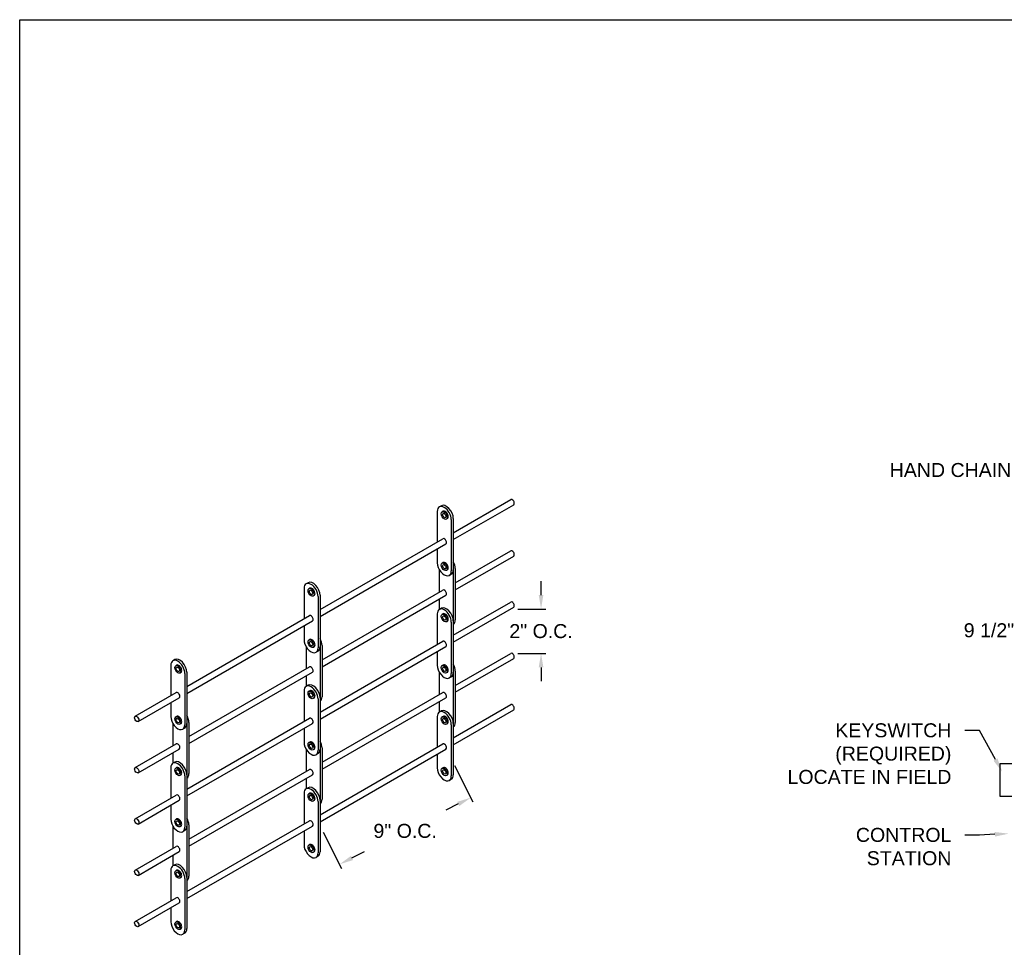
# Model space of a CAD drawing. Header units: inches. Extents: x 169.6 to 213.8, y 195 to 208.3.
# Tile 3 of 42: x 169.6 to 176.2, y 201.6 to 207.8. Entities that reach past the tile are written whole.
import ezdxf
from ezdxf import colors
from ezdxf.entities.mleader import LeaderData, LeaderLine
from ezdxf.math import Vec2, Vec3

# ---------------------------------------------------------------- set-up
doc = ezdxf.new("R2010")
doc.units = ezdxf.units.IN
doc.header["$LTSCALE"] = 0.25
doc.header["$MEASUREMENT"] = 0
for name, color, linetype in [('ANNOTATIONS', 1, 'Continuous'), ('DETAILS', 4, 'Continuous'), ('MOTOR F.O.H. VERT - 18 HP', 7, 'Continuous')]:
    doc.layers.add(name, color=color, linetype=linetype)
doc.styles.add('ARIAL', font='arial.ttf', dxfattribs={"height": 0.09375})
doc.dimstyles.new('STANDARD$0', dxfattribs={"dimtxt": 0.09375, "dimasz": 0.09375, "dimexe": 0.03125, "dimexo": 0.046875, "dimgap": 0.09, "dimtad": 0, "dimtih": 1, "dimtoh": 1, "dimdec": 4, "dimzin": 0, "dimdsep": 46, "dimtxsty": 'ARIAL', "dimcen": 0.09, "dimadec": 0, "dimazin": 0, "dimtfac": 1, "dimtdec": 4, "dimtofl": 0, "dimtmove": 0, "dimatfit": 1, "dimfxl": 1, "dimtolj": 1, "dimtzin": 0, "dimarcsym": 0})

# ---------------------------------------------------------------- blocks, each defined once
blk = doc.blocks.new('*D14')
at = {"layer": 'ANNOTATIONS', "color": 0, "lineweight": -2, "transparency": 16777216}
for p, q in [((176.5573, 204.5721), (176.5573, 203.6571)), ((177.0404, 203.7352), (177.0404, 203.7196)), ((176.4635, 203.6884), (176.3698, 203.6884)), ((177.1342, 203.6884), (177.2279, 203.6884))]:
    blk.add_line(p, q, dxfattribs=at)
at = {"layer": 'ANNOTATIONS', "color": 0, "transparency": 16777216}
for points in [[(176.4635, 203.704), (176.4635, 203.6727), (176.5573, 203.6884)], [(177.1342, 203.704), (177.1342, 203.6727), (177.0404, 203.6884)]]:
    blk.add_solid(points, dxfattribs=at)
at = {"layer": 'defpoints', "color": 0, "transparency": 16777216}
for p in [(176.5573, 204.619), (176.5573, 203.6884), (177.0404, 203.6884)]:
    blk.add_point(p, dxfattribs=at)
at = {"layer": 'ANNOTATIONS', "color": 0, "transparency": 16777216, "insert": (176.1167, 203.6884), "char_height": 0.09375, "attachment_point": 5, "style": 'ARIAL'}
blk.add_mtext('\\A1;9 1/2"', dxfattribs=at)
blk = doc.blocks.new('*D32')
at = {"layer": 'ANNOTATIONS', "color": 0, "lineweight": -2, "transparency": 16777216}
for p, q in [((172.5343, 202.7817), (172.6575, 202.5392)), ((172.5598, 202.5246), (172.4761, 202.482)), ((171.6547, 202.3346), (171.7779, 202.0921)), ((171.8473, 202.1624), (171.9311, 202.205))]:
    blk.add_line(p, q, dxfattribs=at)
at = {"layer": 'ANNOTATIONS', "color": 0, "transparency": 16777216}
for points in [[(172.5527, 202.5385), (172.5669, 202.5106), (172.6434, 202.567)], [(171.8403, 202.1764), (171.8544, 202.1485), (171.7638, 202.1199)]]:
    blk.add_solid(points, dxfattribs=at)
at = {"layer": 'defpoints', "color": 0, "transparency": 16777216}
for p in [(172.513, 202.8235), (172.6434, 202.567), (171.6334, 202.3764)]:
    blk.add_point(p, dxfattribs=at)
at = {"layer": 'ANNOTATIONS', "color": 0, "transparency": 16777216, "insert": (172.2036, 202.3435), "char_height": 0.09375, "attachment_point": 5, "style": 'ARIAL'}
blk.add_mtext('\\A1;9" O.C.', dxfattribs=at)
blk = doc.blocks.new('*D33')
at = {"layer": 'ANNOTATIONS', "color": 0, "lineweight": -2, "transparency": 16777216}
for p, q in [((173.1145, 203.9252), (173.1145, 204.0189)), ((172.9582, 203.8314), (173.1457, 203.8314)), ((172.9582, 203.5342), (173.1457, 203.5342)), ((173.1145, 203.4404), (173.1145, 203.3467))]:
    blk.add_line(p, q, dxfattribs=at)
at = {"layer": 'ANNOTATIONS', "color": 0, "transparency": 16777216}
for points in [[(173.0989, 203.9252), (173.1301, 203.9252), (173.1145, 203.8314)], [(173.0989, 203.4404), (173.1301, 203.4404), (173.1145, 203.5342)]]:
    blk.add_solid(points, dxfattribs=at)
at = {"layer": 'defpoints', "color": 0, "transparency": 16777216}
for p in [(172.9113, 203.8314), (173.1145, 203.8314), (172.9113, 203.5342)]:
    blk.add_point(p, dxfattribs=at)
at = {"layer": 'ANNOTATIONS', "color": 0, "transparency": 16777216, "insert": (173.1145, 203.6828), "char_height": 0.09375, "attachment_point": 5, "style": 'ARIAL'}
blk.add_mtext('\\A1;2" O.C.', dxfattribs=at)

msp = doc.modelspace()

# ---------------------------------------------------------------- linework, layer by layer
at = {"layer": 'defpoints'}
msp.add_lwpolyline([(189.08986, 195.04721), (169.61998, 195.04721), (169.61998, 207.78232), (189.08986, 207.78232)], close=True, dxfattribs=at)
at = {"layer": 'DETAILS'}
for p, q in [((172.44629, 204.52355), (172.43281, 204.51577)), ((172.52652, 204.34325), (172.91134, 204.56543)), ((172.52652, 204.29643), (172.93162, 204.53032)), ((172.41904, 204.48534), (172.41904, 204.2812)), ((172.45815, 204.48646), (172.45183, 204.48282)), ((172.48657, 204.43725), (172.48025, 204.43361)), ((172.51304, 204.43108), (172.51304, 204.08733)), ((172.52652, 204.43886), (172.52652, 204.09511)), ((171.63343, 203.82762), (172.4559, 204.30248)), ((171.63343, 203.78081), (172.47618, 204.26737)), ((172.41904, 204.23438), (172.41904, 204.14159)), ((172.53994, 204.00725), (172.91134, 204.22168)), ((172.45815, 204.14271), (172.45183, 204.13907)), ((172.53994, 203.96044), (172.93162, 204.18657)), ((172.43252, 204.09577), (172.43252, 203.94523)), ((172.48657, 204.0935), (172.48025, 204.08986)), ((172.51275, 204.06468), (172.49927, 204.0569)), ((172.52646, 204.09259), (172.52646, 203.75424)), ((172.53994, 204.10286), (172.53994, 203.75911)), ((171.5532, 204.00793), (171.53972, 204.00014)), ((171.52595, 203.96972), (171.52595, 203.76557)), ((171.56507, 203.97084), (171.55875, 203.96719)), ((171.64686, 203.49163), (172.4559, 203.95873)), ((171.59348, 203.92163), (171.58716, 203.91798)), ((171.61995, 203.91545), (171.61995, 203.5717)), ((171.63343, 203.92323), (171.63343, 203.57948)), ((171.64686, 203.44481), (172.47618, 203.92362)), ((172.43252, 203.89842), (172.43252, 203.8284)), ((172.52652, 203.65605), (172.91134, 203.87823)), ((172.41904, 203.79814), (172.41904, 203.594)), ((172.44629, 203.83635), (172.43281, 203.82857)), ((172.45815, 203.79926), (172.45183, 203.79561)), ((172.52652, 203.60923), (172.93162, 203.84312)), ((170.74034, 203.312), (171.56282, 203.78686)), ((170.74034, 203.26518), (171.58309, 203.75174)), ((172.48657, 203.75005), (172.48025, 203.74641)), ((172.51304, 203.74388), (172.51304, 203.40013)), ((172.52652, 203.75166), (172.52652, 203.40791)), ((171.52595, 203.71876), (171.52595, 203.62597)), ((171.56507, 203.62709), (171.55875, 203.62344)), ((171.63343, 203.14042), (172.4559, 203.61528)), ((171.53943, 203.58015), (171.53943, 203.42961)), ((171.59348, 203.57788), (171.58716, 203.57423)), ((171.61966, 203.54906), (171.60618, 203.54128)), ((171.63338, 203.57696), (171.63338, 203.23861)), ((171.63343, 203.09361), (172.47618, 203.58017)), ((171.64686, 203.58724), (171.64686, 203.24349)), ((172.41904, 203.54718), (172.41904, 203.45439)), ((172.53994, 203.31975), (172.91134, 203.53418)), ((170.66011, 203.4923), (170.64663, 203.48452)), ((172.53994, 203.27294), (172.93162, 203.49907)), ((170.63287, 203.45409), (170.63287, 203.24995)), ((170.67198, 203.45521), (170.66566, 203.45157)), ((170.70039, 203.406), (170.69407, 203.40236)), ((170.74034, 203.40761), (170.74034, 203.06386)), ((170.75377, 202.976), (171.56282, 203.44311)), ((170.75377, 202.92919), (171.58309, 203.40799)), ((172.43252, 203.40827), (172.43252, 203.25773)), ((172.45815, 203.45551), (172.45183, 203.45186)), ((172.48657, 203.4063), (172.48025, 203.40266)), ((172.52646, 203.40509), (172.52646, 203.06674)), ((172.53994, 203.41536), (172.53994, 203.07161)), ((170.72686, 203.39983), (170.72686, 203.05608)), ((171.53943, 203.38279), (171.53943, 203.31278)), ((172.51275, 203.37748), (172.49927, 203.3697)), ((170.39446, 203.1123), (170.66973, 203.27123)), ((171.52595, 203.28252), (171.52595, 203.07837)), ((171.5532, 203.32073), (171.53972, 203.31294)), ((171.56507, 203.28364), (171.55875, 203.27999)), ((171.64686, 202.80413), (172.4559, 203.27123)), ((170.41473, 203.07719), (170.69, 203.23612)), ((170.63287, 203.20313), (170.63287, 203.11034)), ((171.59348, 203.23443), (171.58716, 203.23078)), ((171.61995, 203.22825), (171.61995, 202.8845)), ((171.63343, 203.23603), (171.63343, 202.89228)), ((171.64686, 202.75731), (172.47618, 203.23612)), ((172.43252, 203.21092), (172.43252, 203.1409)), ((172.44629, 203.14855), (172.43281, 203.14077)), ((172.52652, 202.96825), (172.91134, 203.19043)), ((172.52652, 202.92143), (172.93162, 203.15532)), ((170.67198, 203.11146), (170.66566, 203.10782)), ((170.74034, 202.6248), (171.56282, 203.09966)), ((170.75377, 203.07161), (170.75377, 202.72786)), ((172.41904, 203.11034), (172.41904, 202.9062)), ((172.45815, 203.11146), (172.45183, 203.10782)), ((170.64634, 203.06452), (170.64634, 202.91398)), ((170.70039, 203.06225), (170.69407, 203.05861)), ((170.72657, 203.03343), (170.71309, 203.02565)), ((170.74029, 203.06134), (170.74029, 202.72299)), ((170.74034, 202.57798), (171.58309, 203.06454)), ((171.52595, 203.03156), (171.52595, 202.93877)), ((172.48657, 203.06225), (172.48025, 203.05861)), ((172.51304, 203.05608), (172.51304, 202.71233)), ((172.52652, 203.06386), (172.52652, 202.72011)), ((171.56507, 202.93989), (171.55875, 202.93624)), ((170.39446, 202.76855), (170.66973, 202.92748)), ((170.41473, 202.73344), (170.69, 202.89237)), ((171.53943, 202.89265), (171.53943, 202.74211)), ((171.59348, 202.89068), (171.58716, 202.88703)), ((171.63338, 202.88946), (171.63338, 202.55111)), ((171.63343, 202.45262), (172.4559, 202.92748)), ((171.63343, 202.40581), (172.47618, 202.89237)), ((171.64686, 202.89974), (171.64686, 202.55599)), ((170.64634, 202.86717), (170.64634, 202.79715)), ((171.61966, 202.86186), (171.60618, 202.85408)), ((172.41904, 202.85938), (172.41904, 202.76659)), ((170.63287, 202.76689), (170.63287, 202.56275)), ((170.66011, 202.8051), (170.64663, 202.79732)), ((170.67198, 202.76801), (170.66566, 202.76436)), ((170.75377, 202.2885), (171.56282, 202.75561)), ((172.45815, 202.76771), (172.45183, 202.76407)), ((170.70039, 202.7188), (170.69407, 202.71516)), ((170.72686, 202.71263), (170.72686, 202.36888)), ((170.74034, 202.72041), (170.74034, 202.37666)), ((170.75377, 202.24169), (171.58309, 202.72049)), ((171.53943, 202.69529), (171.53943, 202.62528)), ((172.48657, 202.7185), (172.48025, 202.71486)), ((172.51275, 202.68968), (172.49927, 202.6819)), ((171.5532, 202.63293), (171.53972, 202.62514)), ((170.39446, 202.4251), (170.66973, 202.58403)), ((170.41473, 202.38999), (170.69, 202.54892)), ((171.52595, 202.59472), (171.52595, 202.39057)), ((171.56507, 202.59584), (171.55875, 202.59219)), ((171.59348, 202.54663), (171.58716, 202.54298)), ((171.63343, 202.54823), (171.63343, 202.20448)), ((170.63287, 202.51593), (170.63287, 202.42314)), ((171.61995, 202.54045), (171.61995, 202.1967)), ((170.67198, 202.42426), (170.66566, 202.42061)), ((170.74034, 201.937), (171.56282, 202.41186)), ((170.64634, 202.37702), (170.64634, 202.22648)), ((170.70039, 202.37505), (170.69407, 202.37141)), ((170.72657, 202.34623), (170.71309, 202.33845)), ((170.74029, 202.37384), (170.74029, 202.03549)), ((170.74034, 201.89018), (171.58309, 202.37674)), ((170.75377, 202.38411), (170.75377, 202.04036)), ((171.52595, 202.34376), (171.52595, 202.25097)), ((170.39446, 202.08105), (170.66973, 202.23998)), ((171.56507, 202.25209), (171.55875, 202.24844)), ((170.41473, 202.04594), (170.69, 202.20487)), ((170.64634, 202.17967), (170.64634, 202.10965)), ((171.59348, 202.20288), (171.58716, 202.19923)), ((171.61966, 202.17406), (171.60618, 202.16628)), ((170.66011, 202.1173), (170.64663, 202.10952)), ((170.63287, 202.07909), (170.63287, 201.87495)), ((170.67198, 202.08021), (170.66566, 202.07657)), ((170.70039, 202.031), (170.69407, 202.02736)), ((170.72686, 202.02483), (170.72686, 201.68108)), ((170.74034, 202.03261), (170.74034, 201.68886)), ((170.39446, 201.7373), (170.66973, 201.89623)), ((170.41473, 201.70219), (170.69, 201.86112)), ((170.63287, 201.82813), (170.63287, 201.73534)), ((170.67198, 201.73646), (170.66566, 201.73282)), ((170.70039, 201.68725), (170.69407, 201.68361)), ((170.72657, 201.65843), (170.71309, 201.65065))]:
    msp.add_line(p, q, dxfattribs=at)
for centre, major_axis, start_param, end_param in [((172.46604, 204.45821), (0.03323, -0.05756), 0.7853982, 3.9269908), ((172.47952, 204.46599), (0.03323, -0.05756), 0.7853982, 3.1415927), ((172.92148, 204.54787), (0.01014, -0.01756), 0, 3.1415927), ((172.47236, 204.46186), (0.01421, -0.0246), 0, 3.1415927), ((172.46604, 204.28493), (0.01014, -0.01756), 0, 3.1415927), ((172.92148, 204.20412), (0.01014, -0.01756), 0, 3.1415927), ((172.46604, 204.11446), (0.03323, -0.05756), 3.9269908, 7.0685835), ((172.47236, 204.11811), (0.01421, -0.0246), 0, 3.1415927), ((172.49295, 204.13), (0.03323, -0.05756), 0.7853982, 1.5605915), ((172.47952, 204.12224), (0.03323, -0.05756), 6.2831853, 7.0685835), ((171.57295, 203.94259), (0.03323, -0.05756), 0.7853982, 3.9269908), ((171.58643, 203.95037), (0.03323, -0.05756), 0.7853982, 3.1415927), ((171.57927, 203.94623), (0.01421, -0.0246), 0, 3.1415927), ((172.46604, 203.94118), (0.01014, -0.01756), 0, 3.1415927), ((172.92148, 203.86067), (0.01014, -0.01756), 0, 3.1415927), ((172.46604, 203.77101), (0.03323, -0.05756), 0.7853982, 3.9269908), ((172.47952, 203.77879), (0.03323, -0.05756), 0.7853982, 3.1415927), ((172.47236, 203.77466), (0.01421, -0.0246), 0, 3.1415927), ((171.57295, 203.7693), (0.01014, -0.01756), 0, 3.1415927), ((172.49295, 203.78625), (0.03323, -0.05756), 6.2933901, 7.0685835), ((171.57295, 203.59884), (0.03323, -0.05756), 3.9269908, 7.0685835), ((171.57927, 203.60248), (0.01421, -0.0246), 0, 3.1415927), ((171.59986, 203.61437), (0.03323, -0.05756), 0.7853982, 1.5605915), ((172.46604, 203.59773), (0.01014, -0.01756), 0, 3.1415927), ((171.58643, 203.60662), (0.03323, -0.05756), 6.2831853, 7.0685835), ((172.92148, 203.51662), (0.01014, -0.01756), 0, 3.1415927), ((170.67986, 203.42696), (0.03323, -0.05756), 0.7853982, 3.9269908), ((170.69334, 203.43474), (0.03323, -0.05756), 0.7853982, 3.1415927), ((170.68618, 203.43061), (0.01421, -0.0246), 0, 3.1415927), ((171.57295, 203.42555), (0.01014, -0.01756), 0, 3.1415927), ((172.46604, 203.42726), (0.03323, -0.05756), 3.9269908, 7.0685835), ((172.47236, 203.43091), (0.01421, -0.0246), 0, 3.1415927), ((172.47952, 203.43504), (0.03323, -0.05756), 6.2831853, 7.0685835), ((172.49295, 203.4425), (0.03323, -0.05756), 0.7853982, 1.5605915), ((170.67986, 203.25368), (0.01014, -0.01756), 0, 3.1415927), ((171.57295, 203.25539), (0.03323, -0.05756), 0.7853982, 3.9269908), ((171.58643, 203.26317), (0.03323, -0.05756), 0.7853982, 3.1415927), ((171.57927, 203.25903), (0.01421, -0.0246), 0, 3.1415927), ((172.46604, 203.25368), (0.01014, -0.01756), 0, 3.1415927), ((171.59986, 203.27062), (0.03323, -0.05756), 6.2933901, 7.0685835), ((172.46604, 203.08321), (0.03323, -0.05756), 0.7853982, 3.9269908), ((172.47952, 203.09099), (0.03323, -0.05756), 0.7853982, 3.1415927), ((172.92148, 203.17287), (0.01014, -0.01756), 0, 3.1415927), ((170.67986, 203.08321), (0.03323, -0.05756), 3.9269908, 7.0685835), ((170.68618, 203.08686), (0.01421, -0.0246), 0, 3.1415927), ((170.70677, 203.09875), (0.03323, -0.05756), 0.7853982, 1.5605915), ((171.57295, 203.0821), (0.01014, -0.01756), 0, 3.1415927), ((172.47236, 203.08686), (0.01421, -0.0246), 0, 3.1415927), ((172.49295, 203.09875), (0.03323, -0.05756), 6.2933901, 7.0685835), ((170.69334, 203.09099), (0.03323, -0.05756), 6.2831853, 7.0685835), ((171.57927, 202.91528), (0.01421, -0.0246), 0, 3.1415927), ((171.59986, 202.92687), (0.03323, -0.05756), 0.7853982, 1.5605915), ((170.67986, 202.90993), (0.01014, -0.01756), 0, 3.1415927), ((171.57295, 202.91164), (0.03323, -0.05756), 3.9269908, 7.0685835), ((171.58643, 202.91942), (0.03323, -0.05756), 6.2831853, 7.0685835), ((172.46604, 202.90993), (0.01014, -0.01756), 0, 3.1415927), ((170.67986, 202.73976), (0.03323, -0.05756), 0.7853982, 3.9269908), ((170.69334, 202.74754), (0.03323, -0.05756), 0.7853982, 3.1415927), ((170.68618, 202.74341), (0.01421, -0.0246), 0, 3.1415927), ((171.57295, 202.73805), (0.01014, -0.01756), 0, 3.1415927), ((172.46604, 202.73946), (0.03323, -0.05756), 3.9269908, 7.0685835), ((172.47236, 202.74311), (0.01421, -0.0246), 0, 3.1415927), ((170.70677, 202.755), (0.03323, -0.05756), 6.2933901, 7.0685835), ((172.47952, 202.74724), (0.03323, -0.05756), 6.2831853, 7.0685835), ((171.57295, 202.56759), (0.03323, -0.05756), 0.7853982, 3.9269908), ((171.58643, 202.57537), (0.03323, -0.05756), 0.7853982, 3.1415927), ((170.67986, 202.56648), (0.01014, -0.01756), 0, 3.1415927), ((171.57927, 202.57123), (0.01421, -0.0246), 0, 3.1415927), ((171.59986, 202.58312), (0.03323, -0.05756), 6.2933901, 7.0685835), ((170.67986, 202.39601), (0.03323, -0.05756), 3.9269908, 7.0685835), ((170.68618, 202.39966), (0.01421, -0.0246), 0, 3.1415927), ((170.70677, 202.41125), (0.03323, -0.05756), 0.7853982, 1.5605915), ((171.57295, 202.3943), (0.01014, -0.01756), 0, 3.1415927), ((170.69334, 202.40379), (0.03323, -0.05756), 6.2831853, 7.0685835), ((170.67986, 202.22243), (0.01014, -0.01756), 0, 3.1415927), ((171.57295, 202.22384), (0.03323, -0.05756), 3.9269908, 7.0685835), ((171.57927, 202.22748), (0.01421, -0.0246), 0, 3.1415927), ((171.58643, 202.23162), (0.03323, -0.05756), 6.2831853, 7.0685835), ((170.67986, 202.05196), (0.03323, -0.05756), 0.7853982, 3.9269908), ((170.69334, 202.05974), (0.03323, -0.05756), 0.7853982, 3.1415927), ((170.68618, 202.05561), (0.01421, -0.0246), 0, 3.1415927), ((170.70677, 202.0675), (0.03323, -0.05756), 6.2933901, 7.0685835), ((170.67986, 201.87868), (0.01014, -0.01756), 0, 3.1415927), ((170.67986, 201.70821), (0.03323, -0.05756), 3.9269908, 7.0685835), ((170.68618, 201.71186), (0.01421, -0.0246), 0, 3.1415927), ((170.69334, 201.71599), (0.03323, -0.05756), 6.2831853, 7.0685835)]:
    msp.add_ellipse(centre, major_axis=major_axis, ratio=0.5773503, start_param=start_param, end_param=end_param, dxfattribs=at)
for centre, major_axis in [((172.46604, 204.45821), (0.01421, -0.0246)), ((172.46604, 204.45821), (0.00797, -0.0138)), ((172.46604, 204.11446), (0.01421, -0.0246)), ((172.46604, 204.11446), (0.00797, -0.0138)), ((171.57295, 203.94259), (0.01421, -0.0246)), ((171.57295, 203.94259), (0.00797, -0.0138)), ((172.46604, 203.77101), (0.01421, -0.0246)), ((172.46604, 203.77101), (0.00797, -0.0138)), ((171.57295, 203.59884), (0.01421, -0.0246)), ((171.57295, 203.59884), (0.00797, -0.0138)), ((170.67986, 203.42696), (0.01421, -0.0246)), ((170.67986, 203.42696), (0.00797, -0.0138)), ((172.46604, 203.42726), (0.01421, -0.0246)), ((172.46604, 203.42726), (0.00797, -0.0138)), ((171.57295, 203.25539), (0.01421, -0.0246)), ((171.57295, 203.25539), (0.00797, -0.0138)), ((170.40459, 203.09475), (0.01014, -0.01756)), ((170.67986, 203.08321), (0.01421, -0.0246)), ((170.67986, 203.08321), (0.00797, -0.0138)), ((172.46604, 203.08321), (0.01421, -0.0246)), ((172.46604, 203.08321), (0.00797, -0.0138)), ((171.57295, 202.91164), (0.01421, -0.0246)), ((171.57295, 202.91164), (0.00797, -0.0138)), ((170.40459, 202.751), (0.01014, -0.01756)), ((170.67986, 202.73976), (0.01421, -0.0246)), ((170.67986, 202.73976), (0.00797, -0.0138)), ((172.46604, 202.73946), (0.01421, -0.0246)), ((172.46604, 202.73946), (0.00797, -0.0138)), ((171.57295, 202.56759), (0.01421, -0.0246)), ((171.57295, 202.56759), (0.00797, -0.0138)), ((170.40459, 202.40755), (0.01014, -0.01756)), ((170.67986, 202.39601), (0.01421, -0.0246)), ((170.67986, 202.39601), (0.00797, -0.0138)), ((171.57295, 202.22384), (0.01421, -0.0246)), ((171.57295, 202.22384), (0.00797, -0.0138)), ((170.40459, 202.0635), (0.01014, -0.01756)), ((170.67986, 202.05196), (0.01421, -0.0246)), ((170.67986, 202.05196), (0.00797, -0.0138)), ((170.40459, 201.71975), (0.01014, -0.01756)), ((170.67986, 201.70821), (0.01421, -0.0246)), ((170.67986, 201.70821), (0.00797, -0.0138))]:
    msp.add_ellipse(centre, major_axis=major_axis, ratio=0.5773503, dxfattribs=at)
at = {"layer": 'MOTOR F.O.H. VERT - 18 HP'}
msp.add_lwpolyline([(176.19004, 202.79288), (176.19004, 202.576), (176.38626, 202.576), (176.38626, 202.79288)], close=True, dxfattribs=at)

# ---------------------------------------------------------------- dimensions: what is measured, and where the dimension line sits
at = {"layer": 'ANNOTATIONS'}
dim = msp.add_linear_dim(base=(176.55727, 203.68837), p1=(177.04044, 203.68837), p2=(176.55727, 204.61899), angle=180, text='9 1/2"', dimstyle='STANDARD$0', dxfattribs=at)
dim.commit()
dim.dimension.update_dxf_attribs({"geometry": '*D14', "text_midpoint": (176.11666, 203.68837), "dimtype": 160})
dim = msp.add_linear_dim(base=(173.11448, 203.83141), p1=(172.91134, 203.53418), p2=(172.91134, 203.83141), angle=90, text='2" O.C.', dimstyle='STANDARD$0', dxfattribs=at)
dim.commit()
dim.dimension.update_dxf_attribs({"geometry": '*D33', "text_midpoint": (173.11448, 203.6828)})
dim = msp.add_aligned_dim(p1=(171.63343, 202.37636), p2=(172.51304, 202.82346), distance=-0.28764, text='9" O.C.', dimstyle='STANDARD$0', dxfattribs=at)
dim.commit()
dim.dimension.update_dxf_attribs({"geometry": '*D32', "text_midpoint": (172.20356, 202.34349)})

# ---------------------------------------------------------------- leaders
ml = msp.add_multileader_mtext('Standard', dxfattribs=at)
ml.set_content('HAND CHAIN', color=256, style='ARIAL')
ml.set_leader_properties()
ml.build(insert=Vec2(0, 0))
ml.multileader.update_dxf_attribs({"dogleg_length": 0.36, "arrow_head_size": 0.09375})
ctx = ml.context
ctx.base_point, ctx.char_height, ctx.arrow_head_size, ctx.landing_gap_size, ctx.plane_origin = Vec3(175.38275, 204.76263), 0.09375, 0.09375, 0.09, Vec3(177.68007, 204.11702)
ctx.text_align_type = 2
notes = []
notes.append((ctx, [(0, (1, 1, 0), (176.45445, 204.76263), (-1, 0), 0.09796, [(0, [(176.60718, 204.48485)], 0, [])])]))
ctx.mtext.insert, ctx.mtext.alignment, ctx.mtext.flow_direction = Vec3(176.26649, 204.81031), 3, 5
ml = msp.add_multileader_mtext('Standard', dxfattribs=at)
ml.set_content('KEYSWITCH\\P(REQUIRED)\\PLOCATE IN FIELD', color=256, style='ARIAL')
ml.set_leader_properties()
ml.build(insert=Vec2(0, 0))
ml.multileader.update_dxf_attribs({"dogleg_length": 0.36, "arrow_head_size": 0.09375})
ctx = ml.context
ctx.base_point, ctx.char_height, ctx.arrow_head_size, ctx.landing_gap_size, ctx.plane_origin = Vec3(174.69272, 203.01757), 0.09375, 0.09375, 0.09, Vec3(177.27865, 202.37196)
ctx.text_align_type = 2
notes.append((ctx, [(0, (1, 1, 0), (176.05302, 203.01757), (-1, 0), 0.09796, [(0, [(176.20576, 202.73979)], 0, [])])]))
ctx.mtext.insert, ctx.mtext.alignment, ctx.mtext.flow_direction = Vec3(175.86507, 203.06525), 3, 5
ml = msp.add_multileader_mtext('Standard', dxfattribs=at)
ml.set_content('CONTROL \\PSTATION', color=256, style='ARIAL')
ml.set_leader_properties()
ml.build(insert=Vec2(0, 0))
ml.multileader.update_dxf_attribs({"dogleg_length": 0.36, "arrow_head_size": 0.09375})
ctx = ml.context
ctx.base_point, ctx.char_height, ctx.arrow_head_size, ctx.landing_gap_size, ctx.plane_origin = Vec3(175.14593, 202.3164), 0.09375, 0.09375, 0.09, Vec3(177.27865, 201.67079)
ctx.text_align_type = 2
notes.append((ctx, [(0, (1, 1, 0), (176.05302, 202.3164), (-1, 0), 0.09796, [(0, [(176.25, 202.3254)], 0, [])])]))
ctx.mtext.insert, ctx.mtext.alignment, ctx.mtext.flow_direction = Vec3(175.86507, 202.36408), 3, 5
for ctx, leaders in notes:
    for number, flags, end, landing, length, lines in leaders:
        leader = LeaderData()
        leader.index, (leader.has_last_leader_line, leader.has_dogleg_vector, leader.attachment_direction) = number, flags
        leader.last_leader_point, leader.dogleg_vector, leader.dogleg_length = Vec3(end), Vec3(landing), length
        for number, points, colour, breaks in lines:
            line = LeaderLine()
            line.index, line.vertices, line.color, line.breaks = number, Vec3.list(points), colors.encode_raw_color(colour), breaks
            leader.lines.append(line)
        ctx.leaders.append(leader)

doc.saveas('drawing.dxf')
